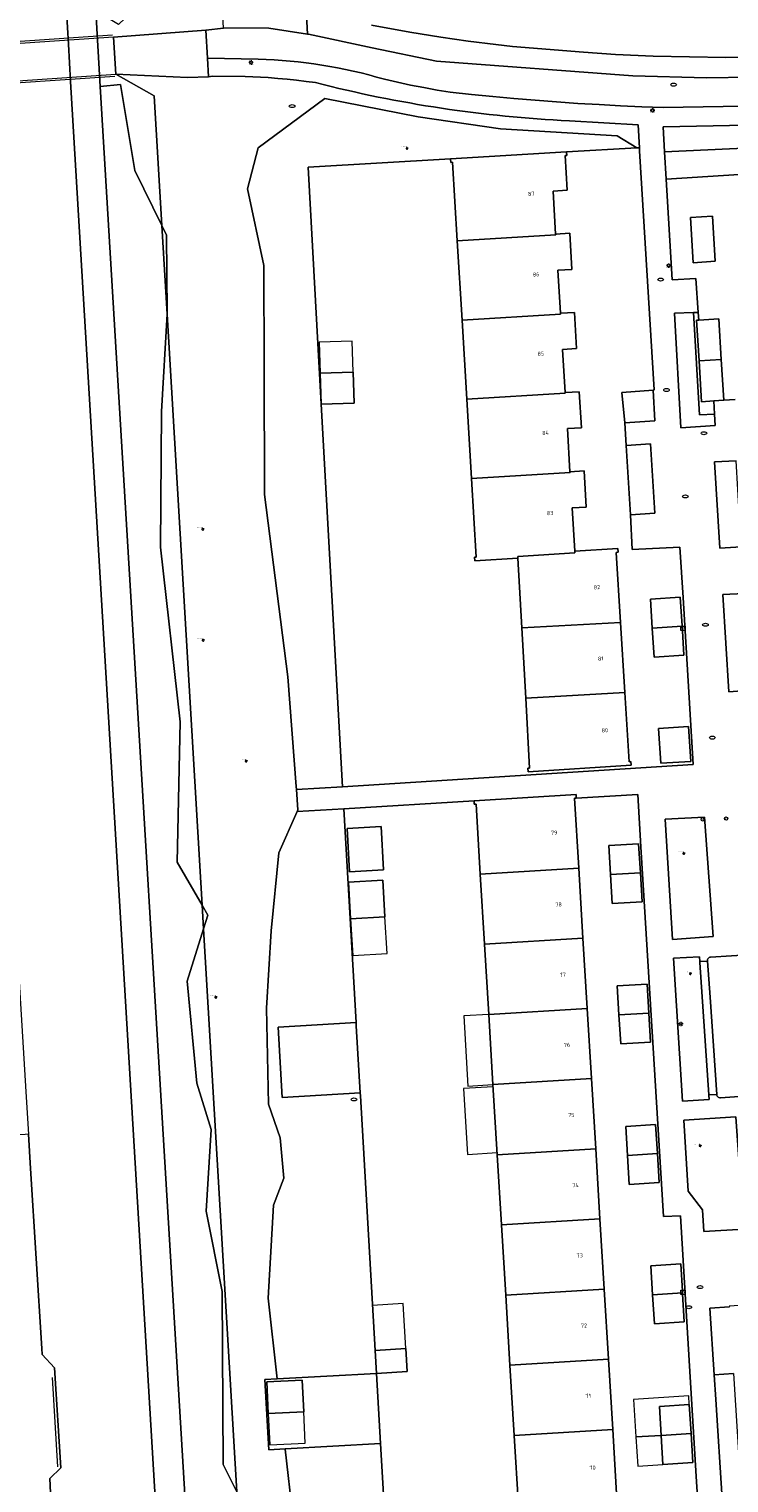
# Model space of a CAD drawing. Header units: metres. Extents: x 162098 to 162858, y 502351 to 503184.
# Tile 52 of 94: x 162681 to 162744, y 502563 to 502693. Entities that reach past the tile are written whole.
import ezdxf
from ezdxf.enums import TextEntityAlignment as Align

# ---------------------------------------------------------------- set-up
doc = ezdxf.new("R2010")
doc.units = ezdxf.units.M
doc.linetypes.add('IE-TERREINAFSCHEIDING-SO', pattern=[10, 8, -2])
for name, color, linetype, lineweight in [('B-PV-GK-BESCHOEIING-G', 252, 'GK-BESCHOEIING-SO', 13), ('B-PV-IE-MEUBILAIR-S', 252, 'Continuous', 13), ('B-PV-IE-MEUBILAIR_WEGMEUBILAIR-G', 252, 'Continuous', 13), ('B-PV-IE-TERREINAFSCHEIDING_KUNSTMATIG_HEKWERK-G', 252, 'IE-TERREINAFSCHEIDING-KUNSTMATIG-OPEN', 13), ('B-PV-KW-KUNSTWERK_DEK-GV', 252, 'Continuous', 13), ('B-PV-OG-BEBOUWING-GV', 7, 'Continuous', 18), ('B-PV-OG-BEBOUWING-T18', 7, 'Continuous', 18), ('B-PV-OG-BEBOUWING_LUIFEL-GV', 7, 'Continuous', 18), ('B-PV-OG-TERREIN_BEGROEID-GV', 7, 'Continuous', 13), ('B-PV-OG-TERREIN_ERF-GV', 252, 'Continuous', 13), ('B-PV-VH-GESLOTENVERHARDING_ASFALT-GV', 252, 'Continuous', 13), ('B-PV-VH-OPENVERHARDING_BETONSTRAATSTEEN-GV', 252, 'Continuous', 13), ('B-PV-VH-OPENVERHARDING_TEGEL-GV', 252, 'Continuous', 13)]:
    doc.layers.add(name, color=color, linetype=linetype, lineweight=lineweight)
for name, color, linetype, lineweight, true_color in [('B-PV-GR-BEPLANTING_CULTUUR_BOSPLANTSOEN-GV', 7, 'Continuous', 13, 0x99cc00), ('B-PV-GR-BEPLANTING_CULTUUR_HEESTERS-GV', 7, 'Continuous', 13, 0x99cc00), ('B-PV-GR-BEPLANTING_CULTUUR_VASTE PLANTENVAK-GV', 7, 'Continuous', 13, 0x99cc00), ('B-PV-GR-BOOM-S', 7, 'Continuous', 13, 0x4c9900), ('B-PV-IE-TERREINAFSCHEIDING-G', 6, 'IE-TERREINAFSCHEIDING-SO', 18, 0xff00ff), ('B-PV-OG-WATER_GRACHT-GV', 7, 'Continuous', 13, 0x007299)]:
    doc.layers.add(name, color=color, linetype=linetype, lineweight=lineweight, true_color=true_color)
doc.styles.add('NLCS-ISO', font='NLCS-ISO.ttf')
doc.styles.add('NLCS-ISO-M200-T18', font='NLCS-ISO.ttf', dxfattribs={"height": 1.8})
doc.linetypes.add('GK-BESCHOEIING-SO', pattern='A,18,-3,[1,NLCS.SHX,S=0.6,R=0,X=0,Y=0],-3', length=24)
doc.linetypes.add('IE-TERREINAFSCHEIDING-KUNSTMATIG-OPEN', pattern='A,7,-1.5,[67,NLCS.SHX,S=0.75,R=0,X=0,Y=0],-1.5', length=10)

# ---------------------------------------------------------------- blocks, each defined once
blk = doc.blocks.new('SIE-MEUBILAIR_KAST_TELECOM-SO')
for points in [[(-1, 1), (1, 1), (1, 0.84), (-1, 0.84)], [(-1, 0.76), (1, 0.76), (1, -1), (-1, -1)]]:
    blk.add_lwpolyline(points, close=True)
at = {"style": 'NLCS-ISO'}
blk.add_text('tele', height=0.75, dxfattribs=at).set_placement((0, 0), align=Align.MIDDLE_CENTER)
blk = doc.blocks.new('SIE-MEUBILAIR_PAAL_LICHTMAST-SO')
for points in [[(-0.62, 0), (-1, 0)], [(-0.71, 0.71), (-0.44, 0.44)], [(0, 1), (0, 0.62)], [(0.44, 0.44), (0.71, 0.71)], [(1, 0), (0.62, 0)], [(-0.71, -0.71), (-0.44, -0.44)], [(0, -0.62), (0, -1)], [(0.44, -0.44), (0.71, -0.71)]]:
    blk.add_lwpolyline(points)
blk.add_circle((0, 0), 0.5)
blk = doc.blocks.new('SIE-MEUBILAIR_PAAL_AFSLUITPAAL-SO')
blk.add_circle((0, 0), 0.75)
at = {"style": 'NLCS-ISO'}
blk.add_text('af', height=0.75, dxfattribs=at).set_placement((0, 0.05), align=Align.MIDDLE_CENTER)
blk = doc.blocks.new('SIE-MEUBILAIR_PUT_RIOOLPUT-SO')
blk.add_ellipse((0, 0), major_axis=(1.25, 0), ratio=0.54)
blk = doc.blocks.new('SIE-MEUBILAIR_PUT_KOLK-SO')
blk.add_ellipse((0, 0), major_axis=(1.25, 0), ratio=0.54)
blk = doc.blocks.new('SGR-BOOM_GBKN-SO')
for centre, start, end in [((-0.25, -0.1), 67.12443, 157.12443), ((-0.1, 0.25), 157.12443, 247.12443), ((-0.1, 0.25), 337.12443, 157.12443), ((0.25, 0.1), 247.12443, 337.12443), ((-0.25, -0.1), 157.12443, 337.12443), ((0.1, -0.25), 157.12443, 337.12443), ((0.1, -0.25), 337.12443, 67.12443)]:
    blk.add_arc(centre, 0.188, start, end)
at = {"extrusion": (0, 0, -1)}
blk.add_arc((-0.25, 0.1), 0.188, 22.87557, 202.87557, dxfattribs=at)
at = {"style": 'NLCS-ISO'}
blk.add_attdef('SOORT', text='', height=0.35, dxfattribs=at).set_placement((0, 0.75), align=Align.MIDDLE_RIGHT)

msp = doc.modelspace()

# ---------------------------------------------------------------- linework, layer by layer
at = {"layer": 'B-PV-GK-BESCHOEIING-G'}
msp.add_lwpolyline([(162848.508, 502545.604), (162739.753, 502539.024), (162699.514, 502536.591), (162699.104, 502536.595), (162698.511, 502536.654), (162697.927, 502536.775), (162697.359, 502536.956), (162696.813, 502537.196), (162696.295, 502537.491), (162695.81, 502537.839), (162695.365, 502538.236), (162694.964, 502538.676), (162694.611, 502539.157), (162694.31, 502539.672), (162694.064, 502540.215), (162693.877, 502540.781), (162693.75, 502541.363), (162693.683, 502541.956), (162684.901, 502688.594), (162684.702, 502691.933), (162683.806, 502706.877), (162683.246, 502716.072)], dxfattribs=at)
at = {"layer": 'B-PV-GR-BEPLANTING_CULTUUR_BOSPLANTSOEN-GV'}
for points in [[(162711.854, 502693.651), (162715.262, 502693.003), (162718.054, 502692.56), (162720.496, 502692.214), (162722.974, 502691.905), (162724.476, 502691.735), (162730.808, 502691.208), (162733.673, 502691.004), (162737.049, 502690.855), (162743.576, 502690.744), (162750.126, 502690.795), (162782.783, 502691.449), (162785.594, 502691.519), (162788.831, 502691.656), (162792.503, 502691.912), (162795.862, 502692.251), (162797.247, 502692.479), (162799.456, 502692.805), (162801.464, 502693.153), (162815.943, 502695.211)], [(162696.67, 502614.897), (162694.431, 502618.754), (162694.717, 502631.313), (162692.956, 502646.922), (162693.049, 502659.079), (162693.535, 502667.772), (162693.063, 502675.724), (162690.643, 502680.647), (162689.359, 502688.336), (162687.558, 502688.152), (162696.225, 502543.812), (162697.156, 502541.323), (162699.968, 502539.47), (162701.034, 502539.258), (162848.351, 502548.067)], [(162847.963, 502554.177), (162724.238, 502546.501), (162722.381, 502542.878), (162722.318, 502542.873), (162701.034, 502541.295), (162699.781, 502562.423), (162698.565, 502564.853), (162698.468, 502580.327), (162697.026, 502587.515), (162697.479, 502594.845), (162696.2, 502598.969), (162695.34, 502608.095), (162696.795, 502612.782), (162696.67, 502614.897)]]:
    msp.add_lwpolyline(points, dxfattribs=at)
for points in [[(162705.101, 502625.513), (162705.122, 502625.241), (162709.238, 502625.501), (162707.324, 502659.726), (162706.16, 502680.932), (162718.918, 502681.681), (162729.311, 502682.292), (162735.61, 502682.662), (162733.83, 502683.728), (162723.404, 502684.349), (162716.013, 502685.439), (162707.656, 502687.092), (162701.702, 502682.651), (162700.73, 502678.99), (162702.216, 502672.128), (162702.232, 502663.022), (162702.255, 502651.657), (162704.344, 502635.321)], [(162693.535, 502667.772), (162693.049, 502659.079), (162692.956, 502646.922), (162694.717, 502631.313), (162694.431, 502618.754), (162696.67, 502614.897)], [(162703.411, 502572.515), (162712.286, 502573.011), (162712.166, 502575.073), (162710.845, 502597.858), (162710.829, 502598.127), (162703.839, 502597.703), (162703.485, 502603.993), (162710.465, 502604.406), (162709.356, 502623.514), (162709.355, 502623.535), (162705.187, 502623.281), (162703.55, 502619.588), (162702.856, 502612.598), (162702.449, 502605.678), (162702.621, 502597.1), (162703.667, 502594.089), (162703.981, 502590.471), (162703.069, 502588.07), (162702.601, 502579.743)], [(162696.795, 502612.782), (162697.179, 502614.019), (162696.67, 502614.897)], [(162696.795, 502612.782), (162695.34, 502608.095), (162696.2, 502598.969), (162697.479, 502594.845), (162697.026, 502587.515), (162698.468, 502580.327), (162698.565, 502564.853), (162699.781, 502562.423)], [(162664.221, 502590.338), (162666.455, 502554.924), (162683.502, 502555.976), (162683.111, 502562.322), (162683.057, 502563.596), (162684.022, 502564.557), (162683.459, 502573.503), (162682.349, 502574.689), (162682.315, 502575.235), (162681.322, 502591.346), (162681.133, 502594.415), (162680.829, 502594.397), (162670.818, 502593.788), (162670.959, 502592.501), (162671.055, 502590.741), (162670.022, 502590.68)], [(162704.112, 502566.249), (162704.116, 502566.223), (162704.79, 502560.194), (162713.266, 502556.121), (162712.65, 502566.731)]]:
    msp.add_lwpolyline(points, close=True, dxfattribs=at)
at = {"layer": 'B-PV-GR-BEPLANTING_CULTUUR_HEESTERS-GV'}
for points in [[(162738.22, 502679.869), (162770.877, 502681.934), (162771.194, 502681.954), (162771.07, 502683.826), (162738.078, 502682.317)], [(162693.535, 502667.772), (162693.546, 502667.974), (162693.49, 502674.855), (162693.063, 502675.724)], [(162742.422, 502612.095), (162741.667, 502622.785), (162738.143, 502622.607), (162738.803, 502611.845)], [(162742.054, 502597.911), (162742.053, 502597.928), (162742.052, 502597.936), (162741.237, 502609.786), (162741.234, 502609.852), (162741.212, 502610.294), (162738.895, 502610.151), (162739.676, 502597.362), (162742.087, 502597.514)], [(162745.174, 502585.924), (162744.469, 502595.958), (162739.795, 502595.655), (162740.185, 502589.314), (162741.465, 502587.644), (162741.585, 502585.711)]]:
    msp.add_lwpolyline(points, close=True, dxfattribs=at)
at = {"layer": 'B-PV-GR-BEPLANTING_CULTUUR_VASTE PLANTENVAK-GV'}
for points in [[(162742.548, 502658.821), (162741.208, 502658.764), (162740.673, 502667.93), (162738.955, 502667.875), (162739.545, 502657.623), (162742.601, 502657.819)], [(162734.513, 502658.069), (162737.197, 502658.23), (162737.052, 502660.993), (162734.267, 502660.787)], [(162734.641, 502656.041), (162735.02, 502649.826), (162737.22, 502649.979), (162736.829, 502656.171)], [(162744.953, 502646.969), (162744.484, 502654.673), (162742.547, 502654.564), (162743.034, 502646.843)], [(162745.806, 502634.141), (162745.216, 502642.792), (162743.29, 502642.704), (162743.827, 502633.977)]]:
    msp.add_lwpolyline(points, close=True, dxfattribs=at)
at = {"layer": 'B-PV-IE-MEUBILAIR_WEGMEUBILAIR-G'}
for points in [[(162670.766, 502691.547), (162688.65, 502692.777)], [(162688.866, 502689.046), (162671.04, 502687.838)]]:
    msp.add_lwpolyline(points, dxfattribs=at)
at = {"layer": 'B-PV-IE-TERREINAFSCHEIDING-G'}
msp.add_lwpolyline([(162683.758, 502564.65), (162683.223, 502573.458)], dxfattribs=at)
at = {"layer": 'B-PV-IE-TERREINAFSCHEIDING_KUNSTMATIG_HEKWERK-G'}
msp.add_lwpolyline([(162687.558, 502688.152), (162696.225, 502543.812)], dxfattribs=at)
at = {"layer": 'B-PV-KW-KUNSTWERK_DEK-GV'}
msp.add_lwpolyline([(162688.739, 502692.565), (162670.694, 502691.338), (162670.862, 502689.038), (162670.936, 502688.021), (162688.964, 502689.255)], close=True, dxfattribs=at)
at = {"layer": 'B-PV-OG-BEBOUWING-GV'}
for points in [[(162729.357, 502678.874), (162729.17, 502681.964), (162729.33, 502681.973), (162729.311, 502682.292), (162718.918, 502681.681), (162718.937, 502681.362), (162719.097, 502681.371), (162719.52, 502674.344), (162728.335, 502674.875), (162728.327, 502674.945), (162728.099, 502678.798)], [(162728.525, 502671.711), (162729.783, 502671.787), (162729.588, 502675.021), (162728.327, 502674.945), (162728.335, 502674.875), (162719.52, 502674.344), (162719.947, 502667.257), (162728.761, 502667.788), (162728.755, 502667.858)], [(162728.952, 502664.624), (162730.21, 502664.7), (162730.015, 502667.934), (162728.755, 502667.858), (162728.761, 502667.788), (162719.947, 502667.257), (162720.374, 502660.17), (162729.188, 502660.701), (162729.184, 502660.771)], [(162741.175, 502663.6), (162743.151, 502663.721), (162742.928, 502667.369), (162741.14, 502667.258), (162740.952, 502667.246)], [(162741.399, 502659.95), (162742.483, 502660.017), (162743.375, 502660.072), (162743.151, 502663.721), (162741.175, 502663.6)], [(162707.254, 502662.502), (162707.337, 502659.726), (162710.283, 502659.815), (162710.2, 502662.59)], [(162729.615, 502653.614), (162729.611, 502653.684), (162729.379, 502657.537), (162730.637, 502657.613), (162730.442, 502660.847), (162729.184, 502660.771), (162729.188, 502660.701), (162720.374, 502660.17), (162720.801, 502653.083)], [(162721.065, 502646.043), (162721.084, 502645.724), (162724.957, 502645.959), (162724.948, 502646.108), (162730.048, 502646.417), (162730.039, 502646.567), (162729.805, 502650.45), (162731.064, 502650.526), (162730.869, 502653.76), (162729.611, 502653.684), (162729.615, 502653.614), (162720.801, 502653.083), (162721.225, 502646.053)], [(162730.048, 502646.417), (162724.948, 502646.108), (162724.957, 502645.959), (162725.304, 502639.709), (162734.146, 502640.2), (162733.762, 502646.472), (162733.922, 502646.482), (162733.902, 502646.801), (162730.039, 502646.567)], [(162725.304, 502639.709), (162725.652, 502633.429), (162734.531, 502633.922), (162734.146, 502640.2)], [(162735.07, 502627.748), (162734.91, 502627.738), (162734.531, 502633.922), (162725.652, 502633.429), (162726, 502627.168), (162725.84, 502627.158), (162725.858, 502626.84), (162735.09, 502627.429)], [(162730.156, 502624.801), (162721.023, 502624.245), (162721.042, 502623.926), (162721.202, 502623.936), (162721.58, 502617.685), (162730.394, 502618.219), (162730.015, 502624.472), (162730.176, 502624.482)], [(162712.703, 502621.928), (162709.652, 502621.762), (162709.864, 502617.89), (162712.915, 502618.057)], [(162730.774, 502611.94), (162730.394, 502618.219), (162721.58, 502617.685), (162721.959, 502611.405)], [(162713.041, 502613.861), (162712.85, 502617.142), (162709.782, 502616.964), (162709.972, 502613.683)], [(162731.154, 502605.662), (162730.774, 502611.94), (162721.959, 502611.405), (162722.338, 502605.127)], [(162722.717, 502598.848), (162731.534, 502599.383), (162731.154, 502605.662), (162722.338, 502605.127)], [(162731.915, 502593.105), (162731.534, 502599.383), (162722.717, 502598.848), (162723.097, 502592.57)], [(162732.295, 502586.827), (162731.915, 502593.105), (162723.097, 502592.57), (162723.476, 502586.292)], [(162723.855, 502580.013), (162732.675, 502580.548), (162732.295, 502586.827), (162723.476, 502586.292)], [(162724.234, 502573.735), (162733.055, 502574.27), (162732.675, 502580.548), (162723.855, 502580.013)], [(162742.527, 502572.892), (162744.252, 502572.998), (162744.748, 502564.97), (162745.067, 502564.99), (162745.057, 502565.151), (162751.309, 502565.547), (162750.755, 502574.309), (162750.685, 502574.305), (162746.863, 502574.062), (162746.538, 502579.193), (162743.879, 502579.024), (162743.883, 502578.958), (162742.132, 502578.844)], [(162712.166, 502575.073), (162712.286, 502573.011), (162715.043, 502573.171), (162714.924, 502575.233)], [(162733.436, 502567.991), (162733.055, 502574.27), (162724.234, 502573.735), (162724.613, 502567.456)], [(162705.773, 502569.582), (162705.64, 502572.393), (162702.465, 502572.242), (162702.599, 502569.431)], [(162724.832, 502561.17), (162724.851, 502560.851), (162733.994, 502561.421), (162733.975, 502561.74), (162733.815, 502561.73), (162733.436, 502567.991), (162724.613, 502567.456), (162724.992, 502561.18)]]:
    msp.add_lwpolyline(points, close=True, dxfattribs=at)
for points in [[(162742.365, 502676.552), (162740.389, 502676.43)], [(162740.389, 502676.43), (162740.637, 502672.386)], [(162740.637, 502672.386), (162742.613, 502672.509), (162742.365, 502676.552)], [(162739.488, 502642.449), (162736.813, 502642.278), (162736.977, 502639.683)], [(162739.653, 502639.853), (162739.651, 502639.886), (162739.488, 502642.449)], [(162736.977, 502639.683), (162739.653, 502639.853)], [(162739.653, 502639.853), (162736.977, 502639.683)], [(162736.977, 502639.683), (162737.142, 502637.089)], [(162739.817, 502637.26), (162739.678, 502639.448), (162739.653, 502639.853)], [(162737.142, 502637.089), (162739.817, 502637.26)], [(162740.221, 502630.893), (162737.546, 502630.722)], [(162737.546, 502630.722), (162737.744, 502627.598)], [(162737.744, 502627.598), (162740.419, 502627.769), (162740.221, 502630.893)], [(162735.753, 502620.403), (162733.078, 502620.24)], [(162733.078, 502620.24), (162733.235, 502617.645)], [(162735.911, 502617.807), (162735.753, 502620.403)], [(162735.911, 502617.807), (162733.235, 502617.645)], [(162733.235, 502617.645), (162735.911, 502617.807)], [(162733.235, 502617.645), (162733.393, 502615.049), (162736.069, 502615.212)], [(162736.069, 502615.212), (162735.911, 502617.807)], [(162736.517, 502607.836), (162733.842, 502607.673)], [(162736.675, 502605.241), (162736.517, 502607.836)], [(162733.842, 502607.673), (162734, 502605.078)], [(162736.675, 502605.241), (162734, 502605.078)], [(162734, 502605.078), (162736.675, 502605.241)], [(162736.832, 502602.646), (162736.675, 502605.241)], [(162734, 502605.078), (162734.158, 502602.483), (162736.832, 502602.646)], [(162737.281, 502595.269), (162734.605, 502595.106)], [(162734.605, 502595.106), (162734.763, 502592.511)], [(162737.439, 502592.674), (162737.281, 502595.269)], [(162737.439, 502592.674), (162734.763, 502592.511)], [(162734.763, 502592.511), (162737.439, 502592.674)], [(162734.763, 502592.511), (162734.921, 502589.916)], [(162737.596, 502590.079), (162737.439, 502592.674)], [(162734.921, 502589.916), (162737.596, 502590.079)], [(162739.531, 502582.804), (162736.856, 502582.642)], [(162736.856, 502582.642), (162737.013, 502580.046)], [(162739.688, 502580.208), (162739.677, 502580.381), (162739.531, 502582.804)], [(162737.013, 502580.046), (162739.688, 502580.208)], [(162739.688, 502580.208), (162737.013, 502580.046)], [(162737.013, 502580.046), (162737.17, 502577.45)], [(162739.845, 502577.617), (162739.692, 502580.141), (162739.688, 502580.208)], [(162737.17, 502577.45), (162739.845, 502577.617)], [(162740.293, 502570.221), (162737.618, 502570.054)], [(162737.618, 502570.054), (162737.775, 502567.459)], [(162740.45, 502567.62), (162740.293, 502570.221)], [(162740.45, 502567.62), (162737.775, 502567.459)], [(162737.775, 502567.459), (162740.45, 502567.62)], [(162737.775, 502567.459), (162737.932, 502564.863)], [(162740.607, 502565.03), (162740.45, 502567.62)], [(162737.932, 502564.863), (162740.607, 502565.03)]]:
    msp.add_lwpolyline(points, dxfattribs=at)
at = {"layer": 'B-PV-OG-BEBOUWING_LUIFEL-GV'}
for points in [[(162710.2, 502662.59), (162710.117, 502665.365), (162707.171, 502665.277), (162707.254, 502662.502)], [(162709.972, 502613.683), (162710.162, 502610.401), (162713.231, 502610.579), (162713.041, 502613.861)], [(162722.338, 502605.127), (162720.102, 502604.992), (162720.481, 502598.713), (162722.717, 502598.848)], [(162722.729, 502598.656), (162720.079, 502598.495), (162720.435, 502592.61), (162723.085, 502592.77)], [(162714.924, 502575.233), (162714.69, 502579.254), (162711.933, 502579.094), (162712.166, 502575.073)], [(162737.775, 502567.459), (162737.618, 502570.054), (162740.293, 502570.221), (162740.246, 502570.993), (162735.306, 502570.685), (162735.516, 502567.323)], [(162702.599, 502569.431), (162702.732, 502566.621), (162705.907, 502566.771), (162705.773, 502569.582)], [(162735.516, 502567.323), (162735.678, 502564.722), (162737.932, 502564.863), (162737.775, 502567.459)]]:
    msp.add_lwpolyline(points, close=True, dxfattribs=at)
at = {"layer": 'B-PV-OG-TERREIN_BEGROEID-GV'}
for points in [[(162686.698, 502702.467), (162686.433, 502702.837), (162686.157, 502703.291), (162685.9, 502703.797), (162685.716, 502704.234), (162685.53, 502704.786), (162684.677, 502706.492), (162683.806, 502706.877), (162684.702, 502691.933), (162684.901, 502688.594), (162693.683, 502541.956)], [(162848.351, 502548.067), (162701.034, 502539.258), (162699.968, 502539.47), (162697.156, 502541.323), (162696.225, 502543.812), (162687.558, 502688.152), (162687.152, 502694.917), (162686.085, 502695.55), (162686.168, 502698.058), (162686.926, 502698.674), (162686.698, 502702.467)], [(162705.889, 502696.774), (162706.107, 502692.838)], [(162815.943, 502695.211), (162801.464, 502693.153), (162799.456, 502692.805), (162797.247, 502692.479), (162795.862, 502692.251), (162792.503, 502691.912), (162788.831, 502691.656), (162785.594, 502691.519), (162782.783, 502691.449), (162750.126, 502690.795), (162743.576, 502690.744), (162737.049, 502690.855), (162733.673, 502691.004), (162730.808, 502691.208), (162724.476, 502691.735), (162722.974, 502691.905), (162720.496, 502692.214), (162718.054, 502692.56), (162715.262, 502693.003), (162711.854, 502693.651)], [(162706.107, 502692.838), (162706.195, 502692.825), (162711.897, 502691.62), (162717.672, 502690.403), (162735.225, 502689.109), (162741.833, 502688.912), (162757.469, 502689.167), (162775.878, 502689.556), (162783.887, 502689.861), (162794.184, 502690.37), (162797.128, 502690.715), (162801.583, 502691.397), (162806.85, 502692.203), (162812.515, 502693.119), (162819.167, 502694.109), (162821.575, 502694.487), (162824.606, 502694.748)], [(162706.822, 502688.496), (162705.981, 502688.609), (162705.139, 502688.711), (162704.295, 502688.8), (162703.451, 502688.879), (162702.605, 502688.945), (162700.518, 502689.051), (162697.596, 502689.084), (162697.244, 502689.02), (162695.373, 502688.957), (162688.964, 502689.255), (162692.376, 502687.314), (162693.063, 502675.724)], [(162704.79, 502560.194), (162704.116, 502566.223), (162704.112, 502566.249), (162702.65, 502566.167), (162702.296, 502572.453), (162703.411, 502572.515), (162702.601, 502579.743), (162703.069, 502588.07), (162703.981, 502590.471), (162703.667, 502594.089), (162702.621, 502597.1), (162702.449, 502605.678), (162702.856, 502612.598), (162703.55, 502619.588), (162705.187, 502623.281), (162705.26, 502623.446), (162705.122, 502625.241), (162705.101, 502625.513), (162704.344, 502635.321), (162702.255, 502651.657), (162702.232, 502663.022), (162702.216, 502672.128), (162700.73, 502678.99), (162701.702, 502682.651), (162707.656, 502687.092), (162716.013, 502685.439), (162723.404, 502684.349), (162733.83, 502683.728), (162735.61, 502682.662), (162735.832, 502682.675), (162735.713, 502684.716), (162729.556, 502685.083)], [(162693.063, 502675.724), (162693.49, 502674.855), (162693.546, 502667.974), (162693.535, 502667.772), (162696.67, 502614.897), (162697.179, 502614.019), (162696.795, 502612.782), (162699.781, 502562.423)]]:
    msp.add_lwpolyline(points, dxfattribs=at)
for points in [[(162686.698, 502702.467), (162686.926, 502698.674), (162687.636, 502699.251), (162689.983, 502697.866), (162690.4, 502694.832), (162689.184, 502693.712), (162687.152, 502694.917), (162687.558, 502688.152), (162689.359, 502688.336), (162690.643, 502680.647), (162693.063, 502675.724), (162692.376, 502687.314), (162688.964, 502689.255), (162688.739, 502692.565), (162697.009, 502693.204), (162698.594, 502693.373), (162698.543, 502694.497), (162689.108, 502700.417), (162688.844, 502700.563), (162688.412, 502700.833), (162687.968, 502701.16), (162687.519, 502701.547), (162687.149, 502701.921), (162686.762, 502702.378)], [(162737.949, 502684.539), (162738.078, 502682.317), (162771.07, 502683.826), (162770.978, 502685.218), (162770.685, 502685.213)]]:
    msp.add_lwpolyline(points, close=True, dxfattribs=at)
msp.add_lwpolyline([(162729.556, 502685.083, -0.0508089), (162706.822, 502688.496)], format="xyb", dxfattribs=at)
at = {"layer": 'B-PV-OG-TERREIN_ERF-GV'}
for points in [[(162719.947, 502667.257), (162719.52, 502674.344), (162719.097, 502681.371), (162718.937, 502681.362), (162718.918, 502681.681), (162706.16, 502680.932), (162707.324, 502659.726), (162709.238, 502625.501), (162740.635, 502627.487), (162739.736, 502642.442), (162739.444, 502646.948), (162735.166, 502646.736), (162735.02, 502649.826), (162734.641, 502656.041), (162734.513, 502658.069), (162734.267, 502660.787), (162737.052, 502660.993), (162737.145, 502661.001), (162735.847, 502682.402), (162735.832, 502682.675), (162735.61, 502682.662), (162729.311, 502682.292), (162729.33, 502681.973), (162729.17, 502681.964), (162729.357, 502678.874), (162728.099, 502678.798), (162728.327, 502674.945), (162729.588, 502675.021), (162729.783, 502671.787), (162728.525, 502671.711), (162728.755, 502667.858), (162730.015, 502667.934), (162730.21, 502664.7), (162728.952, 502664.624), (162729.184, 502660.771), (162730.442, 502660.847), (162730.637, 502657.613), (162729.379, 502657.537), (162729.611, 502653.684), (162730.869, 502653.76), (162731.064, 502650.526), (162729.805, 502650.45), (162730.039, 502646.567), (162733.902, 502646.801), (162733.922, 502646.482), (162733.762, 502646.472), (162734.146, 502640.2), (162734.531, 502633.922), (162734.91, 502627.738), (162735.07, 502627.748), (162735.09, 502627.429), (162725.858, 502626.84), (162725.84, 502627.158), (162726, 502627.168), (162725.652, 502633.429), (162725.304, 502639.709), (162724.957, 502645.959), (162721.084, 502645.724), (162721.065, 502646.043), (162721.225, 502646.053), (162720.801, 502653.083), (162720.374, 502660.17)], [(162740.389, 502676.43), (162742.365, 502676.552), (162742.613, 502672.509), (162740.637, 502672.386)], [(162707.254, 502662.502), (162710.2, 502662.59), (162710.283, 502659.815), (162707.337, 502659.726)], [(162739.488, 502642.449), (162739.651, 502639.886), (162739.653, 502639.853), (162739.678, 502639.448), (162739.817, 502637.26), (162737.142, 502637.089), (162736.977, 502639.683), (162736.813, 502642.278)], [(162737.744, 502627.598), (162737.546, 502630.722), (162740.221, 502630.893), (162740.419, 502627.769)], [(162712.703, 502621.928), (162712.915, 502618.057), (162709.864, 502617.89), (162709.652, 502621.762)], [(162733.235, 502617.645), (162733.078, 502620.24), (162735.753, 502620.403), (162735.911, 502617.807), (162736.069, 502615.212), (162733.393, 502615.049)], [(162713.041, 502613.861), (162709.972, 502613.683), (162709.782, 502616.964), (162712.85, 502617.142)], [(162734, 502605.078), (162733.842, 502607.673), (162736.517, 502607.836), (162736.675, 502605.241), (162736.832, 502602.646), (162734.158, 502602.483)], [(162710.483, 502604.098), (162710.465, 502604.406), (162703.485, 502603.993), (162703.839, 502597.703), (162710.829, 502598.127)], [(162734.763, 502592.511), (162734.605, 502595.106), (162737.281, 502595.269), (162737.439, 502592.674), (162737.596, 502590.079), (162734.921, 502589.916)], [(162737.013, 502580.046), (162736.856, 502582.642), (162739.531, 502582.804), (162739.677, 502580.381), (162739.688, 502580.208), (162739.692, 502580.141), (162739.845, 502577.617), (162737.17, 502577.45)], [(162712.286, 502573.011), (162703.411, 502572.515), (162702.296, 502572.453), (162702.65, 502566.167), (162704.112, 502566.249), (162712.65, 502566.731)], [(162705.773, 502569.582), (162702.599, 502569.431), (162702.465, 502572.242), (162705.64, 502572.393)], [(162737.775, 502567.459), (162737.618, 502570.054), (162740.293, 502570.221), (162740.45, 502567.62), (162740.607, 502565.03), (162737.932, 502564.863)]]:
    msp.add_lwpolyline(points, close=True, dxfattribs=at)
for points in [[(162770.877, 502681.934), (162738.22, 502679.869), (162738.762, 502670.864), (162740.892, 502670.975), (162741.088, 502667.94), (162741.14, 502667.258), (162742.928, 502667.369), (162743.151, 502663.721), (162743.375, 502660.072), (162744.403, 502660.136)], [(162741.254, 502558.401), (162740.946, 502563.321), (162740.123, 502576.631), (162739.503, 502587.111), (162737.982, 502587.039), (162735.943, 502620.132), (162735.68, 502624.817), (162730.176, 502624.482), (162730.015, 502624.472), (162730.394, 502618.219), (162730.774, 502611.94), (162731.154, 502605.662), (162731.534, 502599.383), (162731.915, 502593.105), (162732.295, 502586.827), (162732.675, 502580.548), (162733.055, 502574.27), (162733.436, 502567.991), (162733.815, 502561.73)], [(162724.992, 502561.18), (162724.613, 502567.456), (162724.234, 502573.735), (162723.855, 502580.013), (162723.476, 502586.292), (162723.097, 502592.57), (162722.717, 502598.848), (162722.338, 502605.127), (162721.959, 502611.405), (162721.58, 502617.685), (162721.202, 502623.936), (162721.042, 502623.926), (162721.023, 502624.245), (162709.356, 502623.514), (162710.465, 502604.406), (162710.483, 502604.098), (162710.829, 502598.127), (162710.845, 502597.858), (162712.166, 502575.073), (162714.924, 502575.233), (162715.043, 502573.171), (162712.286, 502573.011), (162712.65, 502566.731), (162713.266, 502556.121)], [(162744.252, 502572.998), (162742.527, 502572.892), (162742.674, 502570.667), (162743.228, 502561.786)]]:
    msp.add_lwpolyline(points, dxfattribs=at)
at = {"layer": 'B-PV-OG-WATER_GRACHT-GV'}
for points in [[(162848.508, 502545.604), (162739.753, 502539.024), (162699.514, 502536.591), (162699.104, 502536.595), (162698.511, 502536.654), (162697.927, 502536.775), (162697.359, 502536.956), (162696.813, 502537.196), (162696.295, 502537.491), (162695.81, 502537.839), (162695.365, 502538.236), (162694.964, 502538.676), (162694.611, 502539.157), (162694.31, 502539.672), (162694.064, 502540.215), (162693.877, 502540.781), (162693.75, 502541.363), (162693.683, 502541.956), (162684.901, 502688.594), (162684.702, 502691.933), (162683.806, 502706.877), (162683.246, 502716.072), (162670.077, 502928.533)], [(162673.313, 502729.634), (162675.138, 502691.64), (162675.342, 502688.323), (162675.74, 502681.865), (162676.932, 502662.538), (162678.135, 502643.026), (162680.928, 502597.729), (162681.133, 502594.415), (162681.322, 502591.346), (162682.315, 502575.235), (162682.349, 502574.689), (162683.459, 502573.503), (162684.022, 502564.557), (162683.057, 502563.596), (162683.111, 502562.322), (162683.502, 502555.976), (162684.573, 502538.622), (162685.183, 502528.488), (162848.957, 502538.534)]]:
    msp.add_lwpolyline(points, dxfattribs=at)
at = {"layer": 'B-PV-VH-GESLOTENVERHARDING_ASFALT-GV'}
for points in [[(162824.606, 502694.748), (162821.575, 502694.487), (162819.167, 502694.109), (162812.515, 502693.119), (162806.85, 502692.203), (162801.583, 502691.397), (162797.128, 502690.715), (162794.184, 502690.37), (162783.887, 502689.861), (162775.878, 502689.556), (162757.469, 502689.167), (162741.833, 502688.912), (162735.225, 502689.109), (162717.672, 502690.403), (162711.897, 502691.62), (162706.195, 502692.825), (162706.107, 502692.838), (162702.66, 502693.362), (162698.631, 502693.377), (162698.594, 502693.373), (162697.009, 502693.204), (162697.151, 502690.673)], [(162697.151, 502690.673), (162701.686, 502690.587)], [(162712.995, 502688.802), (162714.168, 502688.533), (162715.344, 502688.282), (162716.525, 502688.05), (162717.709, 502687.837), (162718.896, 502687.643), (162720.796, 502687.438), (162722.697, 502687.249), (162724.6, 502687.075), (162726.504, 502686.915), (162728.409, 502686.771), (162730.315, 502686.642), (162732.223, 502686.528), (162734.131, 502686.429), (162736.04, 502686.345), (162737.949, 502686.276), (162788.075, 502687.106)]]:
    msp.add_lwpolyline(points, dxfattribs=at)
msp.add_lwpolyline([(162688.739, 502692.565), (162670.694, 502691.338), (162670.862, 502689.038), (162670.936, 502688.021), (162688.964, 502689.255)], close=True, dxfattribs=at)
msp.add_lwpolyline([(162701.686, 502690.587, -0.0649787), (162712.995, 502688.802)], format="xyb", dxfattribs=at)
at = {"layer": 'B-PV-VH-OPENVERHARDING_BETONSTRAATSTEEN-GV'}
msp.add_lwpolyline([(162697.244, 502689.02), (162697.151, 502690.673), (162697.009, 502693.204), (162688.739, 502692.565), (162688.964, 502689.255), (162695.373, 502688.957)], close=True, dxfattribs=at)
msp.add_lwpolyline([(162745.946, 502610.5), (162742.206, 502610.264), (162742.134, 502610.246), (162742.068, 502610.212), (162742.011, 502610.165), (162741.965, 502610.107), (162741.933, 502610.041), (162741.915, 502609.969), (162741.914, 502609.897), (162742.169, 502606.673), (162742.761, 502597.972), (162742.761, 502597.965), (162742.762, 502597.953), (162742.763, 502597.945), (162742.773, 502597.884), (162742.799, 502597.82), (162742.839, 502597.763), (162742.891, 502597.717), (162742.952, 502597.683), (162743.02, 502597.665), (162743.089, 502597.662), (162743.094, 502597.663), (162746.82, 502597.943)], dxfattribs=at)
at = {"layer": 'B-PV-VH-OPENVERHARDING_TEGEL-GV'}
for points in [[(162702.66, 502693.362), (162706.107, 502692.838), (162705.889, 502696.774)], [(162701.686, 502690.587), (162697.151, 502690.673), (162697.244, 502689.02), (162697.596, 502689.084), (162700.518, 502689.051), (162702.605, 502688.945), (162703.451, 502688.879), (162704.295, 502688.8), (162705.139, 502688.711), (162705.981, 502688.609), (162706.822, 502688.496)], [(162788.075, 502687.106), (162737.949, 502686.276), (162736.04, 502686.345), (162734.131, 502686.429), (162732.223, 502686.528), (162730.315, 502686.642), (162728.409, 502686.771), (162726.504, 502686.915), (162724.6, 502687.075), (162722.697, 502687.249), (162720.796, 502687.438), (162718.896, 502687.643), (162717.709, 502687.837), (162716.525, 502688.05), (162715.344, 502688.282), (162714.168, 502688.533), (162712.995, 502688.802)], [(162729.556, 502685.083), (162735.713, 502684.716), (162735.832, 502682.675), (162735.847, 502682.402), (162737.145, 502661.001), (162737.052, 502660.993), (162737.197, 502658.23), (162734.513, 502658.069), (162734.641, 502656.041), (162736.829, 502656.171), (162737.22, 502649.979), (162735.02, 502649.826), (162735.166, 502646.736), (162739.444, 502646.948), (162739.736, 502642.442), (162740.635, 502627.487), (162709.238, 502625.501), (162705.122, 502625.241), (162705.26, 502623.446), (162705.187, 502623.281), (162709.355, 502623.535), (162709.356, 502623.514), (162721.023, 502624.245), (162730.156, 502624.801), (162730.176, 502624.482), (162735.68, 502624.817), (162735.943, 502620.132), (162737.982, 502587.039), (162739.503, 502587.111), (162740.123, 502576.631), (162740.946, 502563.321), (162741.254, 502558.401)], [(162737.949, 502684.539), (162770.685, 502685.213), (162770.978, 502685.218), (162771.745, 502685.231), (162772.43, 502685.242), (162788.109, 502685.507)], [(162744.403, 502660.136), (162743.375, 502660.072), (162742.483, 502660.017), (162742.548, 502658.821), (162742.601, 502657.819), (162739.545, 502657.623), (162738.955, 502667.875), (162740.673, 502667.93), (162741.088, 502667.94), (162740.892, 502670.975), (162738.762, 502670.864), (162738.22, 502679.869), (162738.078, 502682.317), (162737.949, 502684.539)], [(162744.953, 502646.969), (162743.034, 502646.843), (162742.547, 502654.564), (162744.484, 502654.673)], [(162745.806, 502634.141), (162743.827, 502633.977), (162743.29, 502642.704), (162745.216, 502642.792)], [(162746.82, 502597.943), (162743.094, 502597.663), (162743.089, 502597.662), (162743.02, 502597.665), (162742.952, 502597.683), (162742.891, 502597.717), (162742.839, 502597.763), (162742.799, 502597.82), (162742.773, 502597.884), (162742.763, 502597.945), (162742.762, 502597.953), (162742.761, 502597.965), (162742.761, 502597.972), (162742.053, 502597.928), (162742.054, 502597.911), (162742.087, 502597.514), (162739.676, 502597.362), (162738.895, 502610.151), (162741.212, 502610.294), (162741.234, 502609.852), (162741.914, 502609.897), (162741.915, 502609.969), (162741.933, 502610.041), (162741.965, 502610.107), (162742.011, 502610.165), (162742.068, 502610.212), (162742.134, 502610.246), (162742.206, 502610.264), (162745.946, 502610.5)], [(162743.228, 502561.786), (162742.674, 502570.667), (162742.527, 502572.892), (162742.132, 502578.844), (162743.883, 502578.958)]]:
    msp.add_lwpolyline(points, dxfattribs=at)
for points in [[(162712.995, 502688.802, 0.0649787), (162701.686, 502690.587)], [(162706.822, 502688.496, 0.0508089), (162729.556, 502685.083)]]:
    msp.add_lwpolyline(points, format="xyb", dxfattribs=at)
for points in [[(162740.673, 502667.93), (162741.208, 502658.764), (162742.548, 502658.821), (162742.483, 502660.017), (162741.399, 502659.95), (162741.175, 502663.6), (162740.952, 502667.246), (162741.14, 502667.258), (162741.088, 502667.94)], [(162742.422, 502612.095), (162738.803, 502611.845), (162738.143, 502622.607), (162741.667, 502622.785)], [(162741.234, 502609.852), (162741.237, 502609.786), (162742.052, 502597.936), (162742.053, 502597.928), (162742.761, 502597.972), (162742.169, 502606.673), (162741.914, 502609.897)], [(162745.174, 502585.924), (162741.585, 502585.711), (162741.465, 502587.644), (162740.185, 502589.314), (162739.795, 502595.655), (162744.469, 502595.958)]]:
    msp.add_lwpolyline(points, close=True, dxfattribs=at)

# ---------------------------------------------------------------- block references
at = {"layer": 'B-PV-GR-BOOM-S', "xscale": 0.2, "yscale": 0.2, "zscale": 0.2}
for p in [(162715.022, 502682.621), (162696.736, 502648.55), (162696.765, 502638.617), (162700.613, 502627.807), (162739.798, 502619.538), (162740.392, 502608.783), (162697.902, 502606.673), (162741.265, 502593.387)]:
    msp.add_blockref('SGR-BOOM_GBKN-SO', p, dxfattribs=at).add_auto_attribs({'SOORT': '****%%c***m'})
at = {"layer": 'B-PV-IE-MEUBILAIR-S', "xscale": 0.2, "yscale": 0.2, "zscale": 0.2}
for name, p in [('SIE-MEUBILAIR_PAAL_LICHTMAST-SO', (162701.056, 502690.301)), ('SIE-MEUBILAIR_PUT_RIOOLPUT-SO', (162738.887, 502688.312)), ('SIE-MEUBILAIR_PUT_RIOOLPUT-SO', (162704.734, 502686.396)), ('SIE-MEUBILAIR_PAAL_LICHTMAST-SO', (162736.996, 502686.014)), ('SIE-MEUBILAIR_PAAL_LICHTMAST-SO', (162738.446, 502672.126)), ('SIE-MEUBILAIR_PUT_KOLK-SO', (162737.73, 502670.874)), ('SIE-MEUBILAIR_PUT_KOLK-SO', (162738.257, 502661)), ('SIE-MEUBILAIR_PUT_RIOOLPUT-SO', (162741.603, 502657.132)), ('SIE-MEUBILAIR_PUT_KOLK-SO', (162739.94, 502651.471)), ('SIE-MEUBILAIR_KAST_TELECOM-SO', (162739.739, 502639.671)), ('SIE-MEUBILAIR_PUT_KOLK-SO', (162741.739, 502639.993)), ('SIE-MEUBILAIR_PUT_KOLK-SO', (162742.357, 502629.894)), ('SIE-MEUBILAIR_PAAL_AFSLUITPAAL-SO', (162741.494, 502622.584)), ('SIE-MEUBILAIR_PAAL_AFSLUITPAAL-SO', (162743.587, 502622.65)), ('SIE-MEUBILAIR_PAAL_LICHTMAST-SO', (162739.535, 502604.276)), ('SIE-MEUBILAIR_PUT_RIOOLPUT-SO', (162710.27, 502597.52)), ('SIE-MEUBILAIR_KAST_TELECOM-SO', (162739.73, 502580.264)), ('SIE-MEUBILAIR_PUT_RIOOLPUT-SO', (162741.259, 502580.733)), ('SIE-MEUBILAIR_PUT_KOLK-SO', (162740.252, 502578.928))]:
    msp.add_blockref(name, p, dxfattribs=at)

# ---------------------------------------------------------------- texts
at = {"layer": 'B-PV-OG-BEBOUWING-T18', "style": 'NLCS-ISO-M200-T18'}
for s, p in [('87', (162726.145, 502678.553)), ('86', (162726.575, 502671.335)), ('85', (162727.002, 502664.248)), ('84', (162727.429, 502657.161)), ('83', (162727.83, 502649.984)), ('82', (162732.027, 502643.35)), ('81', (162732.366, 502636.964)), ('80', (162732.733, 502630.548)), ('79', (162728.2, 502621.389)), ('78', (162728.589, 502614.958)), ('77', (162728.968, 502608.679)), ('76', (162729.348, 502602.401)), ('75', (162729.728, 502596.122)), ('74', (162730.108, 502589.844)), ('73', (162730.487, 502583.566)), ('72', (162730.867, 502577.288)), ('71', (162731.247, 502571.009)), ('70', (162731.634, 502564.57))]:
    msp.add_text(s, height=0.36, rotation=3.5, dxfattribs=at).set_placement(p, align=Align.MIDDLE)

doc.saveas('drawing.dxf')
